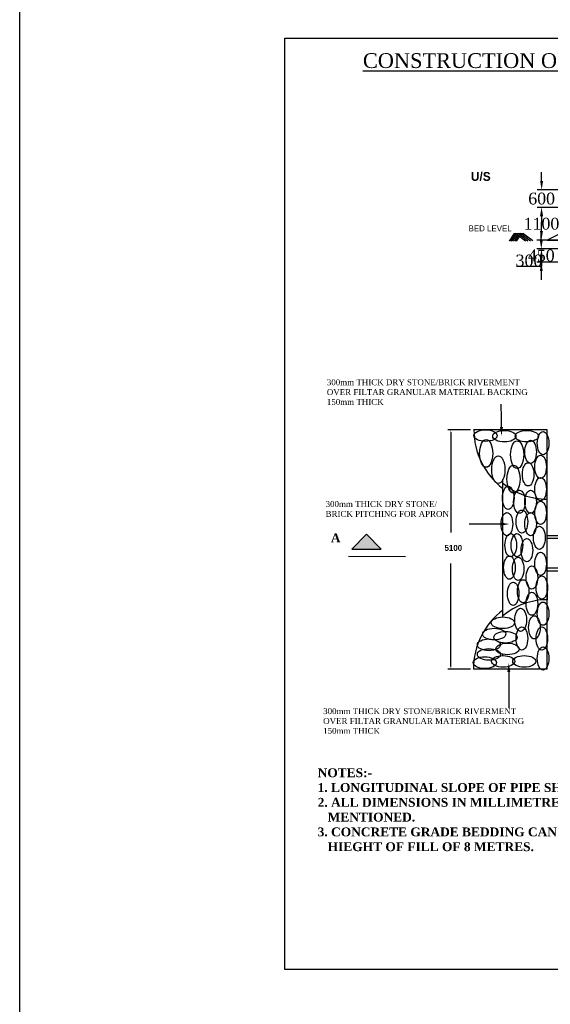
# Model space of a CAD drawing. Header units: millimetres. Extents: x -1995464 to 2763072, y 540154 to 1556955.
# Tile 14 of 24: x 1518626 to 1536572, y 1303009 to 1336305. Entities that reach past the tile are written whole.
import ezdxf

# ---------------------------------------------------------------- set-up
doc = ezdxf.new("R2010")
doc.units = ezdxf.units.MM
doc.header["$MEASUREMENT"] = 0
doc.styles.get("Standard").update_dxf_attribs({"font": 'times.ttf'})
doc.dimstyles.get("Standard").update_dxf_attribs({"dimtxt": 400, "dimasz": 300, "dimexe": 150, "dimexo": 100, "dimgap": 0.09, "dimtad": 1, "dimtih": 1, "dimtoh": 1, "dimdec": 0, "dimzin": 0, "dimdsep": 46, "dimtxsty": 'Standard', "dimcen": 0.09, "dimadec": 0, "dimazin": 0, "dimtfac": 1, "dimtdec": 0, "dimtofl": 0, "dimtmove": 0, "dimatfit": 3, "dimfxl": 150, "dimtolj": 1, "dimtzin": 0, "dimarcsym": 0})

# ---------------------------------------------------------------- blocks, each defined once
blk = doc.blocks.new('*D111')
at = {"color": 0, "lineweight": -2, "transparency": 16777216}
for p, q in [((1536272, 1329154), (1536272, 1329454)), ((1538903, 1328854), (1536122, 1328854)), ((1538903, 1328554), (1536122, 1328554)), ((1536272, 1328254), (1536272, 1327954)), ((1536272, 1327954), (1535431, 1327954))]:
    blk.add_line(p, q, dxfattribs=at)
at = {"color": 0, "lineweight": 25, "transparency": 16777216}
for points in [[(1536222, 1329154), (1536322, 1329154), (1536272, 1328854)], [(1536222, 1328254), (1536322, 1328254), (1536272, 1328554)]]:
    blk.add_solid(points, dxfattribs=at)
at = {"layer": 'Defpoints', "color": 0, "lineweight": 25, "transparency": 16777216}
for p in [(1536272, 1328554), (1539003, 1328854), (1539003, 1328554)]:
    blk.add_point(p, dxfattribs=at)
at = {"color": 0, "transparency": 16777216, "insert": (1535851, 1328158), "char_height": 400, "attachment_point": 5}
blk.add_mtext('\\A1;300', dxfattribs=at)
blk = doc.blocks.new('*D112')
at = {"color": 0, "lineweight": -2, "transparency": 16777216}
for p, q in [((1536267, 1328854), (1536267, 1329154)), ((1538903, 1328554), (1536117, 1328554)), ((1538903, 1328104), (1536117, 1328104)), ((1536267, 1327804), (1536267, 1327504))]:
    blk.add_line(p, q, dxfattribs=at)
at = {"color": 0, "lineweight": 25, "transparency": 16777216}
for points in [[(1536217, 1328854), (1536317, 1328854), (1536267, 1328554)], [(1536217, 1327804), (1536317, 1327804), (1536267, 1328104)]]:
    blk.add_solid(points, dxfattribs=at)
at = {"layer": 'Defpoints', "color": 0, "lineweight": 25, "transparency": 16777216}
for p in [(1539003, 1328554), (1536267, 1328104), (1539003, 1328104)]:
    blk.add_point(p, dxfattribs=at)
at = {"color": 0, "transparency": 16777216, "insert": (1536267, 1328329), "char_height": 400, "attachment_point": 5}
blk.add_mtext('\\A1;450', dxfattribs=at)
blk = doc.blocks.new('*D113')
at = {"color": 0, "lineweight": -2, "transparency": 16777216}
for p, q in [((1538903, 1329954), (1536123, 1329954)), ((1536273, 1329654), (1536273, 1329608)), ((1536273, 1329154), (1536273, 1329201)), ((1538903, 1328854), (1536123, 1328854))]:
    blk.add_line(p, q, dxfattribs=at)
at = {"color": 0, "lineweight": 25, "transparency": 16777216}
for points in [[(1536223, 1329654), (1536323, 1329654), (1536273, 1329954)], [(1536223, 1329154), (1536323, 1329154), (1536273, 1328854)]]:
    blk.add_solid(points, dxfattribs=at)
at = {"layer": 'Defpoints', "color": 0, "lineweight": 25, "transparency": 16777216}
for p in [(1536273, 1329954), (1539003, 1329954), (1539003, 1328854)]:
    blk.add_point(p, dxfattribs=at)
at = {"color": 0, "transparency": 16777216, "insert": (1536273, 1329404), "char_height": 400, "attachment_point": 5}
blk.add_mtext('\\A1;1100', dxfattribs=at)
blk = doc.blocks.new('*D114')
at = {"color": 0, "lineweight": -2, "transparency": 16777216}
for p, q in [((1536279, 1330854), (1536279, 1331154)), ((1538903, 1330554), (1536129, 1330554)), ((1538903, 1329954), (1536129, 1329954)), ((1536279, 1329654), (1536279, 1329354))]:
    blk.add_line(p, q, dxfattribs=at)
at = {"color": 0, "lineweight": 25, "transparency": 16777216}
for points in [[(1536229, 1330854), (1536329, 1330854), (1536279, 1330554)], [(1536229, 1329654), (1536329, 1329654), (1536279, 1329954)]]:
    blk.add_solid(points, dxfattribs=at)
at = {"layer": 'Defpoints', "color": 0, "lineweight": 25, "transparency": 16777216}
for p in [(1539003, 1330554), (1536279, 1329954), (1539003, 1329954)]:
    blk.add_point(p, dxfattribs=at)
at = {"color": 0, "transparency": 16777216, "insert": (1536279, 1330254), "char_height": 400, "attachment_point": 5}
blk.add_mtext('\\A1;600', dxfattribs=at)

msp = doc.modelspace()

# ---------------------------------------------------------------- hatches: boundary and pattern name
msp.add_hatch(color=0).paths.add_polyline_path([(1530353.9, 1318402.2), (1530853.9, 1318402.2), (1530353.9, 1318902.2), (1529853.9, 1318402.2)])

# ---------------------------------------------------------------- linework, layer by layer
at = {"color": 0}
for p, q in [((1527590, 1335686.2), (1572290, 1335686.2)), ((1527590, 1304186.2), (1527590, 1335686.2)), ((1541670.8, 1331454.2), (1536470.8, 1328854.2)), ((1535349.2, 1329076.8), (1535175.6, 1328816.7)), ((1535409.3, 1329076.8), (1535236, 1328817)), ((1535469.4, 1329076.8), (1535296.3, 1328817.4)), ((1535349.2, 1329076.8), (1535646.6, 1329076.8)), ((1535485.7, 1329011.2), (1535356.7, 1328817.8)), ((1535734.9, 1328820.2), (1535400.1, 1329076.8)), ((1535581.1, 1329064), (1535417.1, 1328818.2)), ((1535816.4, 1328820.7), (1535482.3, 1329076.8)), ((1535898, 1328821.2), (1535564.5, 1329076.8)), ((1535979.5, 1328821.7), (1535646.6, 1329076.8)), ((1536470.8, 1328854.2), (1539002.6, 1328854.2)), ((1536470.8, 1328854.2), (1536470.8, 1328854.2)), ((1534915.8, 1322830.8), (1534910.5, 1323305.3)), ((1534919.1, 1322530.3), (1534915.8, 1322830.8)), ((1533870.8, 1322440.9), (1533108.5, 1322440.9)), ((1533208.7, 1322340.7), (1533208.7, 1318959.3)), ((1536470.8, 1322440.9), (1533970.8, 1322440.9)), ((1534970.8, 1322415.1), (1534970.8, 1322440.9)), ((1536470.8, 1314340.9), (1536470.8, 1322440.9)), ((1534970.8, 1316106.5), (1534970.8, 1320757.6)), ((1536470.8, 1319840.9), (1536470.8, 1320090.9)), ((1534595.1, 1319242.6), (1533826.8, 1319249)), ((1534895.6, 1319246.8), (1534595.1, 1319242.6)), ((1530353.9, 1318902.2), (1529853.9, 1318402.2)), ((1530353.9, 1318902.2), (1530853.9, 1318402.2)), ((1536470.8, 1318867.3), (1552670.6, 1318867.3)), ((1536470.8, 1318767.3), (1552670.6, 1318767.3)), ((1529853.9, 1318402.2), (1530353.9, 1318402.2)), ((1530353.9, 1318402.2), (1530853.9, 1318402.2)), ((1531672.9, 1318145.9), (1529742.3, 1318154.5)), ((1533208.7, 1314441), (1533208.7, 1317916.7)), ((1536470.8, 1317767.3), (1552670.6, 1317767.3)), ((1536470.8, 1317667.3), (1552670.6, 1317667.3)), ((1536470.8, 1316940.9), (1536470.8, 1316690.9)), ((1534970.8, 1315207.4), (1534970.8, 1315230.6)), ((1534970.8, 1314801.1), (1534970.8, 1314846.5)), ((1533870.8, 1314340.9), (1533108.5, 1314340.9)), ((1536470.8, 1314340.9), (1533970.8, 1314340.9)), ((1535167.4, 1314247.9), (1535167.4, 1313947.4)), ((1536470.8, 1314340.9), (1536470.8, 1314421.9)), ((1535167.4, 1313947.4), (1535167.4, 1313022.5)), ((1572290, 1304186.2), (1527590, 1304186.2))]:
    msp.add_line(p, q, dxfattribs=at)
at = {"color": 2, "lineweight": 25, "ltscale": 2000}
msp.add_lwpolyline([(1518625.6, 1512136.6), (1681935.1, 1512136.6), (1681935.1, 1247173.8), (1518625.6, 1247173.8)], close=True, dxfattribs=at)
at = {"color": 0}
msp.add_circle((1536470.8, 1322440.9), 0, dxfattribs=at)
for centre, radius, start, end in [((1536487.8, 1322436.9), 2500, 179.90935, 232.64198), ((1536470.8, 1322440.9), 2350, 230.33499, 270), ((1536470.8, 1314340.9), 2350, 90, 129.66501), ((1536470.8, 1314340.9), 2500, 126.8699, 180)]:
    msp.add_arc(centre, radius, start, end, dxfattribs=at)
for centre, major_axis, ratio in [((1534382.1, 1322239.5), (-392.2, 0), 0.4999999), ((1535017.6, 1322220.4), (-392.2, 0), 0.4999999), ((1535775.7, 1322220.4), (-392.2, 0), 0.4999999), ((1536327.5, 1321982.9), (0, -392.2), 0.4999999), ((1534402.8, 1321637.3), (0, -469.5), 0.4736841), ((1535451.5, 1321596), (0, -469.5), 0.4736841), ((1535906.4, 1321688.4), (0, -392.2), 0.4999999), ((1534814, 1321090.4), (0, -469.5), 0.4736841), ((1536243.3, 1321183.5), (0, -392.2), 0.4999999), ((1535327.4, 1320769.5), (0, -469.5), 0.4736841), ((1535822.1, 1320931), (0, -392.2), 0.4999999), ((1536243.3, 1320426.2), (0, -392.2), 0.4999999), ((1535148.3, 1320131.6), (0, -392.2), 0.4999999), ((1535527.3, 1320005.4), (0, -392.2), 0.4999999), ((1535906.4, 1320005.4), (0, -392.2), 0.4999999), ((1536243.3, 1319626.8), (0, -392.2), 0.4999999), ((1535106.2, 1319248.1), (0, -392.2), 0.4999999), ((1535611.6, 1319332.2), (0, -392.2), 0.4999999), ((1535906.4, 1319248.1), (0, -392.2), 0.4999999), ((1535232.5, 1318532.8), (0, -392.2), 0.4999999), ((1535443.1, 1318532.8), (0, -392.2), 0.4999999), ((1536201.2, 1318785.3), (0, -392.2), 0.4999999), ((1535780, 1318364.5), (0, -392.2), 0.4999999), ((1536243.3, 1317901.7), (0, -392.2), 0.4999999), ((1535190.4, 1317775.5), (0, -392.2), 0.4999999), ((1535485.2, 1317733.4), (0, -392.2), 0.4999999), ((1535948.5, 1317438.9), (0, -392.2), 0.4999999), ((1535316.8, 1316892), (0, -392.2), 0.4999999), ((1535653.7, 1316976.1), (0, -392.2), 0.4999999), ((1536285.4, 1317102.3), (0, -392.2), 0.4999999), ((1535948.5, 1316555.4), (0, -392.2), 0.4999999), ((1536327.5, 1316218.8), (0, -392.2), 0.4999999), ((1535569.4, 1316008.4), (0, -392.2), 0.4999999), ((1534969.6, 1315910.4), (-392.2, 0), 0.4999999), ((1536032.7, 1315756), (0, -392.2), 0.4999999), ((1534672.3, 1315527.6), (-392.2, 0), 0.4999999), ((1535054.8, 1315422.2), (-392.2, 0), 0.4999999), ((1535611.6, 1315377.3), (0, -392.2), 0.4999999), ((1536285.4, 1315377.3), (0, -392.2), 0.4999999), ((1534496.3, 1315166.4), (-392.2, 0), 0.4999999), ((1535124.7, 1315026.9), (-392.2, 0), 0.4999999), ((1534496.3, 1314841), (-392.2, 0), 0.4999999), ((1536327.5, 1314704.1), (0, -392.2), 0.4999999), ((1534356.7, 1314562), (-392.2, 0), 0.4999999), ((1534975.5, 1314605), (-392.2, 0), 0.4999999), ((1535691.4, 1314605), (-392.2, 0), 0.4999999)]:
    msp.add_ellipse(centre, major_axis=major_axis, ratio=ratio, dxfattribs=at)
for points in [[(1533192, 1322340.7), (1533225.4, 1322340.7), (1533208.7, 1322440.9)], [(1534969.1, 1322530.8), (1534869, 1322529.7), (1534922.4, 1322229.7)], [(1534894.9, 1319296.9), (1534896.3, 1319196.7), (1535196.1, 1319251.1)], [(1535117.3, 1314247.9), (1535217.5, 1314247.9), (1535167.4, 1314548.5)], [(1533192, 1314441), (1533225.4, 1314441), (1533208.7, 1314340.9)]]:
    msp.add_solid(points, dxfattribs=at)

# ---------------------------------------------------------------- texts
for s, insert, char_height, width, attachment_point in [('{\\LCONSTRUCTION OF 1000 MM DIA H.P.C ON APPROACH ROAD AND DIVERSION  OF BRIDGE ACROSS GOPALPUR NALLA ON RAJNANDGAON - KAWARDHA - PONDI ROAD (SH - 05).}', (1549903.3, 1334424.3), 500, 40190.225, 5), ('{\\fVrinda|b1|i0|c0|p2;U/S}', (1533886.5, 1331154.6), 300, 4550.051, 1), ('{\\fVrinda|b0|i0|c0|p2;BED LEVEL}', (1533809.3, 1329348.2), 200, 3330.744, 1), ('{\\fTimes New Roman|b0|i0|c0|p18;300mm THICK DRY STONE/BRICK RIVERMENT \\POVER FILTAR GRANULAR MATERIAL BACKING \\P150mm THICK}', (1529014.1, 1324145.1), 200, 13906.361, 1), ('{\\fTimes New Roman|b0|i0|c0|p18;300mm THICK DRY STONE/  BRICK PITCHING FOR APRON}', (1528971.8, 1320026.6), 200, 4389.708, 1), ('{\\fTimes New Roman|b1|i0|c0|p18;A}', (1529150.2, 1318931), 300, 3330.744, 1), ('{\\fVrinda|b1|i0|c0|p2;\\H0.6667x;5100}', (1532995.3, 1318543.4), 300, 3330.744, 1), ('{\\fTimes New Roman|b0|i0|c0|p18;300mm THICK DRY STONE/BRICK RIVERMENT \\POVER FILTAR GRANULAR MATERIAL BACKING \\P150mm THICK}', (1528889.7, 1313022.5), 200, 13906.361, 1), ('{\\fTimes New Roman|b1|i0|c0|p18;NOTES:-\\P1. LONGITUDINAL SLOPE OF PIPE SHOULD BE MINIMUM 1000\\P2. ALL DIMENSIONS IN MILLIMETRES EXCEPT WHERE OTHER WISE\\P   MENTIONED.\\P3. CONCRETE GRADE BEDDING CAN BE USED FOR MAXIMUM \\P   HIEGHT OF FILL OF 8 METRES.}', (1528703.2, 1310989.2), 300, 15045.936, 1)]:
    msp.add_mtext(s, dxfattribs=dict(at, insert=insert, char_height=char_height, width=width, attachment_point=attachment_point))

# ---------------------------------------------------------------- dimensions: what is measured, and where the dimension line sits
for base, p1, p2, picture, middle in [((1536279.2, 1329954.2), (1539002.6, 1330554.2), (1539002.6, 1329954.2), '*D114', (1536279.2, 1330254.2)), ((1536272.9, 1329954.2), (1539002.6, 1328854.2), (1539002.6, 1329954.2), '*D113', (1536272.9, 1329404.2)), ((1536271.7, 1328554), (1539002.6, 1328854.2), (1539002.6, 1328554), '*D111', (1535851.2, 1328157.5)), ((1536266.8, 1328104.2), (1539002.6, 1328554), (1539002.6, 1328104.2), '*D112', (1536266.8, 1328329.1))]:
    dim = msp.add_linear_dim(base=base, p1=p1, p2=p2, angle=90, dimstyle='Standard', dxfattribs=at)
    dim.commit()
    dim.dimension.update_dxf_attribs({"geometry": picture, "text_midpoint": middle})

doc.saveas('drawing.dxf')
